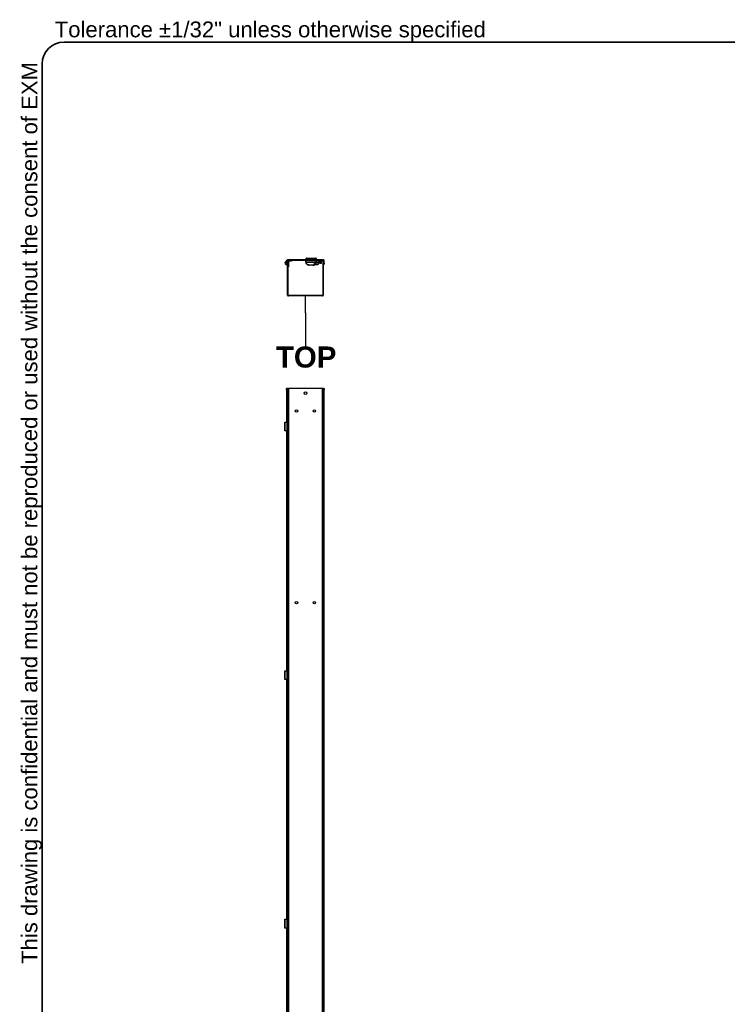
# Model space of a CAD drawing. Header units: inches. Extents: x 0 to 464, y -11 to 301.
# Tile 9 of 26: x 9 to 121, y 145 to 301. Entities that reach past the tile are written whole.
import ezdxf

# ---------------------------------------------------------------- set-up
doc = ezdxf.new("R2010")
doc.units = ezdxf.units.IN
doc.header["$LTSCALE"] = 27.808625
doc.header["$MEASUREMENT"] = 0
doc.layers.get('0').update_dxf_attribs({"lineweight": 25})
for name, color, linetype, lineweight in [('Sketch Geometry(ANSI)', 7, 'Continuous', 25), ('Symbols(ANSI)', 7, 'Continuous', 25), ('Visible Edges(ANSI)', 7, 'Continuous', 25), ('Visible Tangent Edges(ANSI)', 7, 'Continuous', 25)]:
    doc.layers.add(name, color=color, linetype=linetype, lineweight=lineweight)
doc.styles.add('Current-ANSI', font='arial.ttf')
doc.styles.add('Dimension-ANSI', font='arialbd.ttf')

# ---------------------------------------------------------------- blocks, each defined once
blk = doc.blocks.new('Datum Identifier3')
at = {"layer": 'Symbols(ANSI)', "color": 7, "linetype": 'Continuous', "lineweight": 25}
for p, q in [((1.9371, 9.1498), (1.9371, 9.2482)), ((1.9371, 9.1498), (1.9371, 9.1441)), ((1.9371, 9.1441), (1.9371, 8.9601))]:
    blk.add_line(p, q, dxfattribs=at)
at = {"layer": 'Symbols(ANSI)', "color": 7, "insert": (1.7686, 8.8361), "char_height": 0.12, "attachment_point": 7, "style": 'Dimension-ANSI'}
blk.add_mtext('TOP', dxfattribs=at)
blk = doc.blocks.new('Borders 1_EXM - B (Inch)')
at = {"layer": 'Sketch Geometry(ANSI)', "linetype": 'Continuous', "lineweight": 35}
for p, q in [((16.4375, 10.6915), (0.5625, 10.6915)), ((0.4375, 10.5665), (0.4375, 0.3795))]:
    blk.add_line(p, q, dxfattribs=at)
blk.add_arc((0.5625, 10.5665), 0.125, 90, 180, dxfattribs=at)
at = {"layer": 'Symbols(ANSI)', "color": 7, "insert": (0.5095, 10.6915), "char_height": 0.09, "attachment_point": 7, "style": 'Current-ANSI'}
blk.add_mtext('Tolerance ±1/32" unless otherwise specified', dxfattribs=at)
at = {"layer": 'Symbols(ANSI)', "color": 7, "insert": (0.4375, 5.4415), "char_height": 0.09, "attachment_point": 7, "rotation": 90, "style": 'Current-ANSI'}
blk.add_mtext('This drawing is confidential and must not be reproduced or used without the consent of EXM', dxfattribs=at)
at = {"layer": 'Symbols(ANSI)', "color": 7, "style": 'Current-ANSI'}
blk.add_attdef('FILENAME_AND_PATH_001', (6.2084, 10.718), '', height=0.09, dxfattribs=at)

msp = doc.modelspace()

# ---------------------------------------------------------------- linework, layer by layer
at = {"layer": 'Visible Edges(ANSI)'}
for p, q in [((50.889, 262.7066), (50.889, 262.2984)), ((50.889, 262.1219), (50.889, 262.2984)), ((50.889, 262.1219), (50.9667, 262.1219)), ((50.958, 262.0943), (50.9452, 262.1219)), ((50.958, 262.0943), (50.949, 262.0901)), ((50.9667, 262.7066), (50.9667, 262.2984)), ((50.9667, 262.2984), (50.9667, 262.1219)), ((50.9702, 262.6364), (50.9942, 262.6878)), ((51.0171, 261.9717), (50.9823, 262.4691)), ((51.032, 262.6702), (51.0079, 262.6187)), ((56.7269, 262.828), (51.0105, 262.828)), ((51.0105, 262.7503), (56.7269, 262.7503)), ((51.0238, 262.4738), (51.0444, 262.1793)), ((51.0444, 262.6656), (51.0501, 262.6656)), ((51.0444, 262.6289), (51.0444, 262.6656)), ((51.0444, 257.2231), (51.0444, 262.6289)), ((51.122, 257.2231), (51.122, 262.6289)), ((51.1637, 262.6503), (51.1637, 261.8163)), ((51.6657, 262.7503), (51.1658, 262.7503)), ((51.1658, 262.6727), (51.6657, 262.6727)), ((51.7505, 262.6727), (51.6657, 262.6727)), ((51.7505, 262.6727), (51.7505, 262.7503)), ((53.897, 262.7503), (53.897, 262.6867)), ((53.9389, 262.6714), (53.9102, 262.6729)), ((53.9389, 262.6714), (53.9518, 262.6707)), ((53.9518, 262.7181), (53.9518, 262.454)), ((53.9526, 262.8558), (53.9526, 262.9837)), ((53.9658, 262.732), (55.6122, 262.732)), ((54.0627, 263.0837), (55.5105, 263.0837)), ((55.3287, 262.7446), (54.2445, 262.7446)), ((54.382, 262.0117), (54.382, 262.0117)), ((54.3869, 262.0092), (54.4864, 262.0092)), ((54.4864, 262.0092), (54.5142, 262.0092)), ((54.5224, 262.0092), (54.514, 262.0093)), ((54.514, 262.0093), (54.514, 262.0093)), ((54.5142, 262.0092), (54.5304, 262.0092)), ((54.5224, 262.0092), (54.5224, 262.0092)), ((55.0428, 262.0092), (54.5304, 262.0092)), ((54.6754, 262.732), (54.6754, 262.7446)), ((54.8978, 262.7446), (54.8978, 262.732)), ((55.0428, 262.0092), (55.059, 262.0092)), ((55.0592, 262.0093), (55.0508, 262.0092)), ((55.0508, 262.0092), (55.0508, 262.0092)), ((55.059, 262.0092), (55.0868, 262.0092)), ((55.0592, 262.0093), (55.0592, 262.0093)), ((55.0868, 262.0092), (55.1855, 262.0092)), ((55.2424, 262.0829), (55.7278, 262.0829)), ((55.6205, 262.8558), (55.6205, 262.9837)), ((55.6269, 262.5908), (55.6269, 262.7181)), ((55.6269, 262.671), (55.6343, 262.6714)), ((55.663, 262.6729), (55.6343, 262.6714)), ((55.6761, 262.6867), (55.6761, 262.7503)), ((55.8985, 262.4796), (55.7006, 262.4796)), ((55.9243, 262.1643), (55.9914, 262.2314)), ((55.9541, 262.5893), (55.9541, 262.5593)), ((55.9541, 262.5593), (55.9541, 262.5352)), ((55.9869, 262.7503), (55.9869, 262.6727)), ((56.0717, 262.6727), (55.9869, 262.6727)), ((56.0111, 262.6449), (56.2905, 262.6379)), ((56.5716, 262.7503), (56.0717, 262.7503)), ((56.5716, 262.6727), (56.0717, 262.6727)), ((56.188, 262.3128), (56.3093, 262.3128)), ((56.3708, 262.3128), (56.3093, 262.3128)), ((56.3989, 262.5061), (56.3989, 262.5268)), ((56.3989, 262.3772), (56.3989, 262.5061)), ((56.6153, 262.6289), (56.6153, 257.2231)), ((56.693, 262.6289), (56.693, 257.2231)), ((56.7707, 262.7066), (56.7707, 262.2984)), ((56.7707, 262.1219), (56.7707, 262.2984)), ((56.7707, 262.1219), (56.8483, 262.1219)), ((56.8483, 262.2984), (56.8483, 262.7066)), ((56.8483, 262.2984), (56.8483, 262.1219)), ((51.0249, 261.8608), (51.0171, 261.9717)), ((51.0249, 261.8608), (51.0444, 261.8621)), ((51.122, 261.7051), (51.1637, 261.7051)), ((51.1637, 261.8163), (51.1637, 261.7051)), ((56.5716, 257.1794), (51.1658, 257.1794)), ((56.5716, 257.1017), (51.1658, 257.1017)), ((50.889, 242.2478), (50.889, 242.4243)), ((50.9667, 242.4243), (50.889, 242.4243)), ((50.889, 242.2478), (50.889, 237.1105)), ((51.0105, 242.4243), (50.9667, 242.4243)), ((50.9667, 242.4243), (50.9667, 242.2478)), ((50.9667, 242.2478), (50.9667, 73.142)), ((51.0105, 242.4243), (51.0444, 242.4243)), ((51.0444, 242.4243), (51.1658, 242.4243)), ((51.0444, 72.9655), (51.0444, 242.4243)), ((56.5716, 242.4243), (51.1658, 242.4243)), ((56.693, 242.4243), (56.5716, 242.4243)), ((56.693, 242.4243), (56.693, 72.9655)), ((56.693, 242.4243), (56.7269, 242.4243)), ((56.7269, 242.4243), (56.7707, 242.4243)), ((56.7707, 242.2478), (56.7707, 242.4243)), ((56.8483, 242.4243), (56.7707, 242.4243)), ((56.7707, 73.142), (56.7707, 242.2478)), ((56.8483, 242.4243), (56.8483, 242.2478)), ((56.8483, 73.142), (56.8483, 242.2478)), ((50.6267, 237.1176), (50.6565, 237.1176)), ((50.6267, 235.7277), (50.6267, 237.1176)), ((50.6565, 237.1176), (50.8469, 237.1176)), ((50.889, 237.1176), (50.8469, 237.1176)), ((50.9667, 237.1176), (51.0079, 237.1176)), ((51.032, 237.1176), (51.0079, 237.1176)), ((51.0444, 237.1176), (51.032, 237.1176)), ((50.6565, 235.7277), (50.6267, 235.7277)), ((50.8469, 235.7277), (50.6565, 235.7277)), ((50.8469, 235.7277), (50.889, 235.7277)), ((50.889, 235.7348), (50.889, 197.7466)), ((50.958, 235.8389), (50.958, 237.0064)), ((51.0079, 236.6867), (50.9667, 236.6867)), ((50.9823, 236.6325), (50.9667, 236.6325)), ((50.9667, 236.2128), (50.9823, 236.2128)), ((50.9667, 236.1586), (51.0079, 236.1586)), ((51.0079, 235.7277), (50.9667, 235.7277)), ((51.0171, 236.6325), (50.9823, 236.6325)), ((50.9823, 236.2128), (51.0171, 236.2128)), ((51.0016, 236.2976), (51.0016, 236.5477)), ((51.0016, 236.5477), (51.0105, 236.5477)), ((51.0105, 236.2976), (51.0016, 236.2976)), ((51.0079, 236.6867), (51.032, 236.6867)), ((51.032, 236.1586), (51.0079, 236.1586)), ((51.0079, 235.7277), (51.032, 235.7277)), ((51.0103, 236.5477), (51.0103, 236.2976)), ((51.0444, 236.6325), (51.0171, 236.6325)), ((51.0171, 236.2128), (51.0444, 236.2128)), ((51.0249, 236.5213), (51.0249, 236.324)), ((51.032, 236.6867), (51.0444, 236.6867)), ((51.0444, 236.1586), (51.032, 236.1586)), ((51.032, 235.7277), (51.0444, 235.7277)), ((50.6267, 197.7537), (50.6565, 197.7537)), ((50.6267, 196.3638), (50.6267, 197.7537)), ((50.6565, 197.7537), (50.8469, 197.7537)), ((50.889, 197.7537), (50.8469, 197.7537)), ((50.958, 196.475), (50.958, 197.6425)), ((50.9667, 197.7537), (51.0079, 197.7537)), ((51.0079, 197.3229), (50.9667, 197.3229)), ((50.9823, 197.2687), (50.9667, 197.2687)), ((50.9667, 196.8489), (50.9823, 196.8489)), ((50.9667, 196.7947), (51.0079, 196.7947)), ((51.0171, 197.2687), (50.9823, 197.2687)), ((50.9823, 196.8489), (51.0171, 196.8489)), ((51.0016, 196.9337), (51.0016, 197.1839)), ((51.0016, 197.1839), (51.0105, 197.1839)), ((51.0105, 196.9337), (51.0016, 196.9337)), ((51.032, 197.7537), (51.0079, 197.7537)), ((51.0079, 197.3229), (51.032, 197.3229)), ((51.032, 196.7947), (51.0079, 196.7947)), ((51.0103, 197.1839), (51.0103, 196.9337)), ((51.0444, 197.2687), (51.0171, 197.2687)), ((51.0171, 196.8489), (51.0444, 196.8489)), ((51.0249, 197.1575), (51.0249, 196.9601)), ((51.0444, 197.7537), (51.032, 197.7537)), ((51.032, 197.3229), (51.0444, 197.3229)), ((51.0444, 196.7947), (51.032, 196.7947)), ((50.6565, 196.3638), (50.6267, 196.3638)), ((50.8469, 196.3638), (50.6565, 196.3638)), ((50.8469, 196.3638), (50.889, 196.3638)), ((50.889, 196.371), (50.889, 158.3827)), ((51.0079, 196.3638), (50.9667, 196.3638)), ((51.0079, 196.3638), (51.032, 196.3638)), ((51.032, 196.3638), (51.0444, 196.3638)), ((50.6267, 158.3899), (50.6565, 158.3899)), ((50.6267, 157), (50.6267, 158.3899)), ((50.6565, 158.3899), (50.8469, 158.3899)), ((50.889, 158.3899), (50.8469, 158.3899)), ((50.958, 157.1111), (50.958, 158.2787)), ((50.9667, 158.3899), (51.0079, 158.3899)), ((51.0079, 157.959), (50.9667, 157.959)), ((50.9823, 157.9048), (50.9667, 157.9048)), ((51.0171, 157.9048), (50.9823, 157.9048)), ((51.0016, 157.5698), (51.0016, 157.82)), ((51.0016, 157.82), (51.0105, 157.82)), ((51.0105, 157.5698), (51.0016, 157.5698)), ((51.032, 158.3899), (51.0079, 158.3899)), ((51.0079, 157.959), (51.032, 157.959)), ((51.0103, 157.82), (51.0103, 157.5698)), ((51.0444, 157.9048), (51.0171, 157.9048)), ((51.0249, 157.7936), (51.0249, 157.5962)), ((51.0444, 158.3899), (51.032, 158.3899)), ((51.032, 157.959), (51.0444, 157.959)), ((50.6565, 157), (50.6267, 157)), ((50.8469, 157), (50.6565, 157)), ((50.8469, 157), (50.889, 157)), ((50.889, 157.0071), (50.889, 119.0189)), ((50.9667, 157.485), (50.9823, 157.485)), ((50.9667, 157.4308), (51.0079, 157.4308)), ((51.0079, 157), (50.9667, 157)), ((50.9823, 157.485), (51.0171, 157.485)), ((51.032, 157.4308), (51.0079, 157.4308)), ((51.0079, 157), (51.032, 157)), ((51.0171, 157.485), (51.0444, 157.485)), ((51.0444, 157.4308), (51.032, 157.4308)), ((51.032, 157), (51.0444, 157))]:
    msp.add_line(p, q, dxfattribs=at)
at = {"layer": 'Visible Edges(ANSI)', "flags": 128}
for points in [[(50.917, 262.1219), (50.9144, 262.121), (50.9116, 262.12), (50.9086, 262.1191), (50.9055, 262.1181), (50.9023, 262.1172), (50.8989, 262.1164), (50.8954, 262.1155), (50.8918, 262.1147), (50.8881, 262.114), (50.8844, 262.1134), (50.8806, 262.1128), (50.8768, 262.1123), (50.873, 262.1119), (50.8691, 262.1115), (50.8651, 262.1112), (50.861, 262.1111), (50.8569, 262.111), (50.8526, 262.111), (50.8483, 262.1111), (50.844, 262.1113), (50.8396, 262.1116), (50.8352, 262.112), (50.8309, 262.1126), (50.8265, 262.1132)], [(50.8469, 262.0694), (50.8522, 262.0693), (50.8576, 262.0693), (50.863, 262.0694), (50.8684, 262.0697), (50.8738, 262.0701), (50.8792, 262.0706), (50.8844, 262.0712), (50.8896, 262.072), (50.8947, 262.0728), (50.8997, 262.0738), (50.9045, 262.0748), (50.9091, 262.0759), (50.9135, 262.0771), (50.9178, 262.0783), (50.9218, 262.0795), (50.9256, 262.0807), (50.9292, 262.082), (50.9326, 262.0832), (50.9358, 262.0844), (50.9389, 262.0857), (50.9417, 262.0868), (50.9444, 262.088), (50.9468, 262.0891), (50.949, 262.0901)], [(53.9658, 262.732), (53.9608, 262.7311), (53.9564, 262.7284), (53.9531, 262.7238), (53.9518, 262.7181)], [(53.9518, 262.454), (53.9537, 262.4142), (53.9594, 262.3748), (53.9688, 262.3361), (53.9818, 262.2984), (53.9983, 262.2622), (54.0182, 262.2274), (54.0412, 262.1947), (54.0671, 262.1643), (54.0955, 262.1364), (54.1263, 262.1111), (54.1592, 262.0885), (54.1938, 262.0689), (54.2298, 262.0522), (54.2669, 262.0384), (54.3051, 262.0274), (54.3437, 262.0191)], [(54.0418, 262.7503), (54.0462, 262.7429), (54.0527, 262.737), (54.0608, 262.7333), (54.0697, 262.732)], [(54.382, 262.0117), (54.3807, 262.012), (54.3778, 262.0126), (54.3738, 262.0134), (54.3688, 262.0144), (54.3632, 262.0155), (54.357, 262.0167), (54.3504, 262.0179), (54.3437, 262.0191)], [(54.4879, 262.0094), (54.4905, 262.0094), (54.4964, 262.0095), (54.5046, 262.0095), (54.514, 262.0093)], [(55.0592, 262.0093), (55.0686, 262.0095), (55.0768, 262.0095), (55.0827, 262.0094), (55.0853, 262.0094)], [(55.2296, 262.0193), (55.2228, 262.018), (55.2161, 262.0168), (55.2098, 262.0156), (55.204, 262.0144), (55.199, 262.0134), (55.1948, 262.0126), (55.1919, 262.012), (55.1906, 262.0116)], [(55.1945, 262.0125), (55.2011, 262.0139), (55.2095, 262.0155), (55.2193, 262.0174), (55.2296, 262.0193)], [(55.2296, 262.0193), (55.275, 262.0293), (55.3197, 262.0432), (55.3629, 262.061), (55.3838, 262.0715), (55.4042, 262.0829)], [(55.3872, 262.0789), (55.396, 262.0819), (55.4053, 262.0829)], [(55.5034, 262.732), (55.5124, 262.7333), (55.5205, 262.737), (55.527, 262.7429), (55.5313, 262.7503)], [(55.6269, 262.7181), (55.6269, 262.719), (55.6267, 262.7199), (55.6266, 262.7209), (55.6263, 262.7218), (55.6261, 262.7227), (55.6257, 262.7235), (55.6253, 262.7243), (55.6248, 262.7251), (55.6243, 262.7259), (55.6237, 262.7267), (55.6231, 262.7274), (55.6224, 262.728), (55.6217, 262.7286), (55.621, 262.7292), (55.6202, 262.7297), (55.6193, 262.7302), (55.6185, 262.7306), (55.6177, 262.731), (55.6168, 262.7313), (55.6159, 262.7315), (55.615, 262.7317), (55.614, 262.7318), (55.6131, 262.7319), (55.6122, 262.732)], [(55.6874, 262.4935), (55.6829, 262.4959), (55.6786, 262.4986), (55.6743, 262.5015), (55.6702, 262.5046), (55.6663, 262.5077), (55.6626, 262.5109), (55.6591, 262.5142), (55.6558, 262.5178), (55.6525, 262.5216), (55.6494, 262.5256), (55.6463, 262.5297), (55.6435, 262.534), (55.6409, 262.5384), (55.6385, 262.5428), (55.6363, 262.5471), (55.6345, 262.5515), (55.6328, 262.5561), (55.6313, 262.5609), (55.63, 262.5659), (55.6289, 262.5709), (55.628, 262.576), (55.6274, 262.581), (55.627, 262.5859), (55.6269, 262.5908)], [(55.6874, 262.4935), (55.6896, 262.4924), (55.6917, 262.4913), (55.694, 262.4903), (55.6962, 262.4893), (55.6985, 262.4884), (55.7007, 262.4876), (55.703, 262.4868), (55.7054, 262.486), (55.7077, 262.4853), (55.7101, 262.4846), (55.7126, 262.484), (55.7151, 262.4833), (55.7177, 262.4828), (55.7203, 262.4822), (55.7229, 262.4817), (55.7255, 262.4813), (55.7282, 262.4809), (55.731, 262.4806), (55.7337, 262.4803), (55.7365, 262.48), (55.7393, 262.4798), (55.7422, 262.4797), (55.7451, 262.4796), (55.7479, 262.4796)], [(55.9541, 262.5352), (55.9541, 262.5346), (55.9541, 262.534), (55.9541, 262.5334), (55.9541, 262.5328), (55.954, 262.5322), (55.954, 262.5316), (55.954, 262.531), (55.9539, 262.5304), (55.9539, 262.5298), (55.9538, 262.5291), (55.9537, 262.5285), (55.9536, 262.5279), (55.9536, 262.5272), (55.9535, 262.5266), (55.9534, 262.5259), (55.9532, 262.5253), (55.9531, 262.5246), (55.953, 262.524), (55.9529, 262.5233), (55.9527, 262.5227), (55.9526, 262.522), (55.9524, 262.5214), (55.9522, 262.5207), (55.952, 262.5201)], [(56.3986, 262.3406), (56.3988, 262.3589), (56.3989, 262.3772)], [(50.8469, 237.1176), (50.8522, 237.1175), (50.8576, 237.1172), (50.863, 237.1166), (50.8684, 237.1158), (50.8738, 237.1148), (50.8792, 237.1136), (50.8844, 237.112), (50.8896, 237.1103), (50.8947, 237.1082), (50.8997, 237.1059), (50.9045, 237.1034), (50.9091, 237.1006), (50.9135, 237.0976), (50.9178, 237.0944), (50.9218, 237.091), (50.9256, 237.0875), (50.9292, 237.0838), (50.9326, 237.0799), (50.9358, 237.0758), (50.9389, 237.0714), (50.9417, 237.0669), (50.9444, 237.0622), (50.9468, 237.0573), (50.949, 237.0523)], [(50.949, 235.793), (50.9468, 235.788), (50.9444, 235.7831), (50.9417, 235.7784), (50.9389, 235.7739), (50.9358, 235.7695), (50.9326, 235.7654), (50.9292, 235.7615), (50.9256, 235.7578), (50.9218, 235.7543), (50.9178, 235.7509), (50.9135, 235.7477), (50.9091, 235.7447), (50.9045, 235.7419), (50.8997, 235.7394), (50.8947, 235.7371), (50.8896, 235.7351), (50.8844, 235.7333), (50.8792, 235.7318), (50.8738, 235.7305), (50.8684, 235.7295), (50.863, 235.7287), (50.8576, 235.7281), (50.8522, 235.7278), (50.8469, 235.7277)], [(50.8469, 197.7537), (50.8522, 197.7536), (50.8576, 197.7533), (50.863, 197.7528), (50.8684, 197.752), (50.8738, 197.751), (50.8792, 197.7497), (50.8844, 197.7482), (50.8896, 197.7464), (50.8947, 197.7443), (50.8997, 197.742), (50.9045, 197.7395), (50.9091, 197.7367), (50.9135, 197.7337), (50.9178, 197.7305), (50.9218, 197.7272), (50.9256, 197.7236), (50.9292, 197.72), (50.9326, 197.7161), (50.9358, 197.7119), (50.9389, 197.7076), (50.9417, 197.703), (50.9444, 197.6983), (50.9468, 197.6935), (50.949, 197.6885)], [(50.949, 196.4291), (50.9468, 196.4241), (50.9444, 196.4192), (50.9417, 196.4145), (50.9389, 196.41), (50.9358, 196.4056), (50.9326, 196.4015), (50.9292, 196.3976), (50.9256, 196.3939), (50.9218, 196.3904), (50.9178, 196.387), (50.9135, 196.3838), (50.9091, 196.3809), (50.9045, 196.3781), (50.8997, 196.3755), (50.8947, 196.3732), (50.8896, 196.3712), (50.8844, 196.3694), (50.8792, 196.3679), (50.8738, 196.3666), (50.8684, 196.3656), (50.863, 196.3648), (50.8576, 196.3643), (50.8522, 196.3639), (50.8469, 196.3638)], [(50.8469, 158.3899), (50.8522, 158.3898), (50.8576, 158.3894), (50.863, 158.3889), (50.8684, 158.3881), (50.8738, 158.3871), (50.8792, 158.3858), (50.8844, 158.3843), (50.8896, 158.3825), (50.8947, 158.3805), (50.8997, 158.3782), (50.9045, 158.3756), (50.9091, 158.3728), (50.9135, 158.3699), (50.9178, 158.3667), (50.9218, 158.3633), (50.9256, 158.3598), (50.9292, 158.3561), (50.9326, 158.3522), (50.9358, 158.3481), (50.9389, 158.3437), (50.9417, 158.3392), (50.9444, 158.3345), (50.9468, 158.3296), (50.949, 158.3246)], [(50.949, 157.0652), (50.9468, 157.0602), (50.9444, 157.0554), (50.9417, 157.0507), (50.9389, 157.0461), (50.9358, 157.0418), (50.9326, 157.0376), (50.9292, 157.0337), (50.9256, 157.0301), (50.9218, 157.0265), (50.9178, 157.0232), (50.9135, 157.02), (50.9091, 157.017), (50.9045, 157.0142), (50.8997, 157.0117), (50.8947, 157.0094), (50.8896, 157.0073), (50.8844, 157.0055), (50.8792, 157.004), (50.8738, 157.0027), (50.8684, 157.0017), (50.863, 157.0009), (50.8576, 157.0004), (50.8522, 157.0001), (50.8469, 157)]]:
    msp.add_lwpolyline(points, dxfattribs=at)
at = {"layer": 'Visible Edges(ANSI)'}
for centre in [(53.8687, 241.7182), (52.4565, 238.8939), (55.2808, 238.8939), (52.4565, 208.5326), (55.2808, 208.5326)]:
    msp.add_circle(centre, 0.1984, dxfattribs=at)
for centre, radius, start, end in [((50.9047, 262.3167), 0.278, 93.230377, 206.755011), ((50.8551, 262.2916), 0.2224, 206.755011, 267.909805), ((50.9047, 262.3167), 0.2363, 93.801218, 206.755011), ((50.8551, 262.2916), 0.1807, 206.755011, 260.910783), ((50.8929, 262.4629), 0.0896, 92.496759, 94.598767), ((51.0105, 262.7066), 0.1214, 90, 180), ((51.0105, 262.7066), 0.0438, 90, 180), ((50.9047, 262.6669), 0.0722, 329.155661, 335), ((50.9047, 262.6669), 0.1139, 302.976603, 335), ((50.8929, 262.4629), 0.0896, 4, 34.573788), ((50.8946, 262.4648), 0.1295, 4, 55.734829), ((51.0748, 262.6503), 0.089, 70.203011, 155), ((51.0748, 262.6503), 0.0473, 102.051451, 155), ((51.1658, 262.6289), 0.1214, 90, 180), ((51.1658, 262.6289), 0.0438, 90, 180), ((51.0748, 262.6503), 0.089, 0, 14.407211), ((53.9109, 262.6867), 0.0139, 180, 267), ((54.0082, 262.9837), 0.0556, 104.293538, 180), ((53.9804, 262.8558), 0.0278, 180, 270), ((53.9876, 263.0645), 0.0278, 284.293538, 334.169503), ((54.0627, 263.0281), 0.0556, 90, 154.169503), ((54.2445, 262.7585), 0.0139, 216.01521, 270), ((54.3869, 262.0223), 0.0131, 228.065107, 270), ((54.4864, 262.0231), 0.0139, 270, 279.283862), ((54.5503, 262.7307), 0.0139, 5.232646, 90), ((55.0229, 262.7307), 0.0139, 90, 174.767354), ((55.0868, 262.0231), 0.0139, 260.715799, 270), ((55.1855, 262.0231), 0.0139, 270, 310.497916), ((55.3287, 262.7585), 0.0139, 270, 323.98479), ((55.5105, 263.0281), 0.0556, 25.830497, 90), ((55.5855, 263.0645), 0.0278, 205.830497, 255.706462), ((55.5649, 262.9837), 0.0556, 0, 75.706462), ((55.5927, 262.8558), 0.0278, 270, 0), ((55.6622, 262.6867), 0.0139, 273, 0), ((55.7278, 262.3609), 0.278, 270, 315), ((55.8985, 262.5352), 0.0556, 270, 344.254761), ((56.0097, 262.5893), 0.0556, 88.567904, 180), ((56.188, 262.0348), 0.278, 90, 135), ((56.2877, 262.5268), 0.1112, 0, 88.567904), ((56.3708, 262.3406), 0.0278, 270, 0), ((56.5716, 262.6289), 0.1214, 0, 90), ((56.5716, 262.6289), 0.0438, 0, 90), ((56.7269, 262.7066), 0.1214, 0, 90), ((56.7269, 262.7066), 0.0438, 0, 90), ((51.1658, 257.2231), 0.1214, 180, 270), ((51.1658, 257.2231), 0.0438, 180, 270), ((56.5716, 257.2231), 0.1214, 270, 0), ((56.5716, 257.2231), 0.0438, 270, 0)]:
    msp.add_arc(centre, radius, start, end, dxfattribs=at)
for centre, major_axis, ratio, start_param, end_param in [((55.0508, 262.0121), (-0.0571, -0.0004), 0.04944954, 1.42978978, 1.57053233), ((50.8573, 237.0064), (0, -0.1112), 0.90630779, 1.57079633, 1.99641102), ((50.8573, 235.8389), (0, -0.1112), 0.90630779, 1.14518164, 1.57079633), ((51.0171, 236.5213), (0, 0.1112), 0.06975647, 4.71238898, 6.28318531), ((51.0171, 236.324), (0, -0.1112), 0.06975647, 0, 1.57079633), ((50.8573, 197.6425), (0, -0.1112), 0.90630779, 1.57079633, 1.99641102), ((51.0171, 197.1575), (0, 0.1112), 0.06975647, 4.71238898, 6.28318531), ((51.0171, 196.9601), (0, -0.1112), 0.06975647, 0, 1.57079633), ((50.8573, 196.475), (0, -0.1112), 0.90630779, 1.14518164, 1.57079633), ((50.8573, 158.2787), (0, -0.1112), 0.90630779, 1.57079633, 1.99641102), ((51.0171, 157.7936), (0, 0.1112), 0.06975647, 4.71238898, 6.28318531), ((51.0171, 157.5962), (0, -0.1112), 0.06975647, 0, 1.57079633), ((50.8573, 157.1111), (0, -0.1112), 0.90630779, 1.14518164, 1.57079633)]:
    msp.add_ellipse(centre, major_axis=major_axis, ratio=ratio, start_param=start_param, end_param=end_param, dxfattribs=at)
at = {"layer": 'Visible Tangent Edges(ANSI)'}
for p, q in [((50.8265, 262.1132), (50.8469, 262.0694)), ((50.9667, 262.7066), (50.889, 262.7066)), ((50.9667, 262.2984), (50.889, 262.2984)), ((51.0105, 262.828), (51.0105, 262.7503)), ((51.122, 262.6289), (51.0444, 262.6289)), ((51.1658, 262.7503), (51.1658, 262.6727)), ((51.6657, 262.7503), (51.6657, 262.6727)), ((53.897, 262.6867), (53.9262, 262.6852)), ((53.9262, 262.7503), (53.9262, 262.6852)), ((53.9262, 262.6852), (53.9397, 262.6852)), ((53.9389, 262.6714), (53.9397, 262.6852)), ((53.9397, 262.6852), (53.9397, 262.7503)), ((53.9518, 262.6846), (53.9397, 262.6852)), ((53.9518, 262.7181), (53.9526, 262.7181)), ((53.9518, 262.454), (53.9526, 262.454)), ((55.6205, 262.9837), (53.9526, 262.9837)), ((53.9526, 262.8558), (55.6205, 262.8558)), ((53.9526, 262.454), (53.9526, 262.7181)), ((55.6269, 262.7181), (53.9526, 262.7181)), ((53.9526, 262.454), (55.492, 262.454)), ((55.5787, 263.0375), (53.9945, 263.0375)), ((54.0127, 263.0524), (55.5605, 263.0524)), ((54.3437, 262.0191), (54.3437, 262.0192)), ((54.4862, 262.0093), (54.4864, 262.0092)), ((54.5142, 262.0092), (54.5142, 262.0093)), ((54.5304, 262.0092), (54.5224, 262.0092)), ((54.5781, 262.732), (54.5781, 262.7446)), ((54.6615, 262.7446), (54.6615, 262.732)), ((54.6893, 262.732), (54.6893, 262.7446)), ((54.8839, 262.7446), (54.8839, 262.732)), ((54.9117, 262.732), (54.9117, 262.7446)), ((54.9951, 262.7446), (54.9951, 262.732)), ((55.0508, 262.0092), (55.0428, 262.0092)), ((55.059, 262.0092), (55.059, 262.0093)), ((55.0868, 262.0092), (55.0869, 262.0093)), ((55.3693, 262.0681), (55.2074, 262.0681)), ((55.2296, 262.0194), (55.2296, 262.0193)), ((55.735, 262.1107), (55.3292, 262.1107)), ((55.5474, 262.424), (55.9129, 262.424)), ((55.599, 262.5908), (55.6269, 262.5908)), ((55.6335, 262.6852), (55.6269, 262.6849)), ((55.6335, 262.7503), (55.6335, 262.6852)), ((55.6335, 262.6852), (55.6343, 262.6714)), ((55.6335, 262.6852), (55.647, 262.6852)), ((55.647, 262.6852), (55.647, 262.7503)), ((55.647, 262.6852), (55.6761, 262.6867)), ((55.9789, 262.251), (55.9119, 262.184)), ((56.0127, 262.6135), (56.0111, 262.6449)), ((56.0717, 262.6727), (56.0717, 262.7503)), ((56.3165, 262.3406), (56.1952, 262.3406)), ((56.2905, 262.6379), (56.2935, 262.6147)), ((56.3165, 262.5061), (56.3989, 262.5061)), ((56.3165, 262.5061), (56.3165, 262.3406)), ((56.3165, 262.3406), (56.3986, 262.3406)), ((56.3986, 262.3406), (56.3986, 262.3406)), ((56.5716, 262.6727), (56.5716, 262.7503)), ((56.693, 262.6289), (56.6153, 262.6289)), ((56.7269, 262.7503), (56.7269, 262.828)), ((56.8483, 262.7066), (56.7707, 262.7066)), ((56.8483, 262.2984), (56.7707, 262.2984)), ((51.0444, 261.9736), (51.0171, 261.9717)), ((51.1637, 261.8163), (51.122, 261.8163)), ((50.889, 242.2478), (50.9667, 242.2478)), ((51.0105, 242.4243), (51.0105, 237.1176)), ((51.1658, 242.4243), (51.1658, 72.9655)), ((56.5716, 72.9655), (56.5716, 242.4243)), ((56.7269, 72.9655), (56.7269, 242.4243)), ((56.7707, 242.2478), (56.8483, 242.2478)), ((50.6565, 235.7277), (50.6565, 237.1176)), ((50.949, 235.793), (50.949, 237.0523)), ((51.0079, 236.6867), (51.0079, 237.1176)), ((51.032, 236.6867), (51.032, 237.1176)), ((50.9823, 236.6325), (50.9823, 236.2128)), ((51.0079, 235.7277), (51.0079, 236.1586)), ((51.0105, 236.6867), (51.0105, 236.6325)), ((51.0105, 236.5477), (51.0105, 236.2976)), ((51.0105, 236.2128), (51.0105, 236.1586)), ((51.0105, 235.7277), (51.0105, 197.7537)), ((51.0249, 236.5213), (51.0444, 236.5213)), ((51.0444, 236.324), (51.0249, 236.324)), ((51.032, 235.7277), (51.032, 236.1586)), ((50.6565, 196.3638), (50.6565, 197.7537)), ((50.949, 196.4291), (50.949, 197.6885)), ((50.9823, 197.2687), (50.9823, 196.8489)), ((51.0079, 197.3229), (51.0079, 197.7537)), ((51.0079, 196.3638), (51.0079, 196.7947)), ((51.0105, 197.3229), (51.0105, 197.2687)), ((51.0105, 197.1839), (51.0105, 196.9337)), ((51.0105, 196.8489), (51.0105, 196.7947)), ((51.0249, 197.1575), (51.0444, 197.1575)), ((51.0444, 196.9601), (51.0249, 196.9601)), ((51.032, 197.3229), (51.032, 197.7537)), ((51.032, 196.3638), (51.032, 196.7947)), ((51.0105, 196.3638), (51.0105, 158.3899)), ((50.6565, 157), (50.6565, 158.3899)), ((50.949, 157.0652), (50.949, 158.3246)), ((50.9823, 157.9048), (50.9823, 157.485)), ((51.0079, 157.959), (51.0079, 158.3899)), ((51.0105, 157.959), (51.0105, 157.9048)), ((51.0105, 157.82), (51.0105, 157.5698)), ((51.0249, 157.7936), (51.0444, 157.7936)), ((51.0444, 157.5962), (51.0249, 157.5962)), ((51.032, 157.959), (51.032, 158.3899)), ((51.0079, 157), (51.0079, 157.4308)), ((51.0105, 157.485), (51.0105, 157.4308)), ((51.0105, 157), (51.0105, 119.026)), ((51.032, 157), (51.032, 157.4308))]:
    msp.add_line(p, q, dxfattribs=at)
at = {"layer": 'Visible Tangent Edges(ANSI)', "flags": 128}
for points in [[(53.9526, 262.7181), (53.9527, 262.719), (53.9527, 262.7199), (53.9529, 262.7209), (53.9531, 262.7218), (53.9534, 262.7227), (53.9537, 262.7235), (53.9541, 262.7244), (53.9545, 262.7252), (53.955, 262.726), (53.9555, 262.7267), (53.956, 262.7274), (53.9566, 262.7281), (53.9573, 262.7287), (53.9579, 262.7292), (53.9586, 262.7298), (53.9594, 262.7302), (53.9601, 262.7306), (53.9609, 262.731), (53.9617, 262.7313), (53.9625, 262.7315), (53.9633, 262.7317), (53.9641, 262.7319), (53.9649, 262.7319), (53.9658, 262.732)], [(54.3437, 262.0192), (54.3179, 262.0244), (54.2923, 262.0309), (54.267, 262.0386), (54.2421, 262.0475), (54.2178, 262.0577), (54.194, 262.0692), (54.1708, 262.082), (54.1483, 262.0961), (54.1266, 262.1115), (54.1059, 262.1281), (54.0861, 262.1459), (54.0675, 262.1648), (54.05, 262.1848), (54.0337, 262.2058), (54.0187, 262.2278), (54.0052, 262.2507), (53.9931, 262.2745), (53.9825, 262.2988), (53.9735, 262.3238), (53.966, 262.3492), (53.9602, 262.3751), (53.956, 262.4012), (53.9535, 262.4275), (53.9526, 262.454)], [(54.0273, 262.7504), (54.0275, 262.7495), (54.0278, 262.7487), (54.028, 262.7478), (54.0283, 262.747), (54.0286, 262.7462), (54.0289, 262.7453), (54.0292, 262.7445), (54.0296, 262.7437), (54.0299, 262.7429), (54.0303, 262.7421), (54.0307, 262.7413), (54.0311, 262.7405), (54.0315, 262.7398), (54.032, 262.739), (54.0324, 262.7382), (54.0329, 262.7375), (54.0334, 262.7368), (54.0339, 262.736), (54.0344, 262.7353), (54.035, 262.7346), (54.0355, 262.734), (54.0361, 262.7333), (54.0367, 262.7326), (54.0373, 262.732)], [(54.386, 262.0106), (54.3859, 262.0108), (54.3856, 262.0109), (54.3851, 262.0111), (54.3844, 262.0113), (54.3836, 262.0115), (54.3825, 262.0117), (54.3814, 262.012), (54.38, 262.0123), (54.3785, 262.0126), (54.3769, 262.0129), (54.3751, 262.0133), (54.3732, 262.0136), (54.3712, 262.014), (54.3691, 262.0144), (54.3669, 262.0149), (54.3645, 262.0153), (54.3621, 262.0158), (54.3596, 262.0163), (54.3571, 262.0168), (54.3545, 262.0172), (54.3518, 262.0177), (54.3491, 262.0182), (54.3464, 262.0187), (54.3437, 262.0192)], [(54.3869, 262.0092), (54.3868, 262.0092), (54.3868, 262.0092), (54.3867, 262.0092), (54.3867, 262.0092), (54.3867, 262.0093), (54.3866, 262.0093), (54.3866, 262.0093), (54.3866, 262.0093), (54.3865, 262.0094), (54.3865, 262.0094), (54.3865, 262.0095), (54.3864, 262.0095), (54.3864, 262.0096), (54.3864, 262.0096), (54.3863, 262.0097), (54.3863, 262.0098), (54.3862, 262.0099), (54.3862, 262.01), (54.3862, 262.0101), (54.3861, 262.0102), (54.3861, 262.0103), (54.3861, 262.0104), (54.386, 262.0105), (54.386, 262.0106)], [(54.514, 262.0093), (54.5121, 262.0094), (54.5103, 262.0094), (54.5085, 262.0094), (54.5067, 262.0094), (54.5049, 262.0095), (54.5032, 262.0095), (54.5016, 262.0095), (54.5, 262.0095), (54.4984, 262.0095), (54.4969, 262.0095), (54.4955, 262.0095), (54.4942, 262.0095), (54.4929, 262.0095), (54.4918, 262.0095), (54.4907, 262.0095), (54.4898, 262.0095), (54.4889, 262.0094), (54.4882, 262.0094), (54.4876, 262.0094), (54.4871, 262.0094), (54.4867, 262.0093), (54.4864, 262.0093), (54.4863, 262.0093), (54.4862, 262.0093)], [(55.0869, 262.0093), (55.0869, 262.0093), (55.0868, 262.0093), (55.0865, 262.0093), (55.0861, 262.0094), (55.0856, 262.0094), (55.085, 262.0094), (55.0842, 262.0094), (55.0834, 262.0095), (55.0825, 262.0095), (55.0814, 262.0095), (55.0802, 262.0095), (55.079, 262.0095), (55.0777, 262.0095), (55.0763, 262.0095), (55.0748, 262.0095), (55.0732, 262.0095), (55.0716, 262.0095), (55.07, 262.0095), (55.0682, 262.0095), (55.0665, 262.0094), (55.0647, 262.0094), (55.0629, 262.0094), (55.061, 262.0094), (55.0592, 262.0093)], [(55.3013, 262.1793), (55.2895, 262.1733), (55.2776, 262.1672), (55.2656, 262.1612), (55.2534, 262.1551), (55.2412, 262.1491), (55.2289, 262.1432), (55.2166, 262.1373), (55.2043, 262.1315), (55.192, 262.1256), (55.1798, 262.1198), (55.1675, 262.1138), (55.1548, 262.1073), (55.1427, 262.1003), (55.1331, 262.0934), (55.1276, 262.0869), (55.1278, 262.0812), (55.1337, 262.0767), (55.142, 262.0737), (55.1519, 262.0716), (55.1628, 262.0703), (55.1738, 262.0694), (55.1849, 262.0687), (55.1961, 262.0683), (55.2074, 262.0681)], [(55.2424, 262.0829), (55.2288, 262.0829), (55.2153, 262.083), (55.202, 262.0832), (55.1886, 262.0834), (55.1755, 262.0837), (55.1632, 262.0843), (55.1526, 262.085), (55.1444, 262.0861), (55.1424, 262.0876), (55.147, 262.0892), (55.1562, 262.0909), (55.1684, 262.0927), (55.1816, 262.0943), (55.1945, 262.0958), (55.2076, 262.0972), (55.2209, 262.0987), (55.2343, 262.1002), (55.2478, 262.1016), (55.2614, 262.1031), (55.275, 262.1046), (55.2886, 262.1061), (55.3022, 262.1076), (55.3157, 262.1092), (55.3292, 262.1107)], [(55.1864, 262.0106), (55.1864, 262.0104), (55.1863, 262.0103), (55.1863, 262.0102), (55.1862, 262.0101), (55.1862, 262.01), (55.1862, 262.0099), (55.1861, 262.0099), (55.1861, 262.0098), (55.1861, 262.0097), (55.186, 262.0096), (55.186, 262.0096), (55.1859, 262.0095), (55.1859, 262.0095), (55.1859, 262.0094), (55.1858, 262.0094), (55.1858, 262.0093), (55.1858, 262.0093), (55.1857, 262.0093), (55.1857, 262.0093), (55.1856, 262.0092), (55.1856, 262.0092), (55.1856, 262.0092), (55.1855, 262.0092), (55.1855, 262.0092)], [(55.2296, 262.0194), (55.2269, 262.0189), (55.2241, 262.0184), (55.2214, 262.0178), (55.2186, 262.0173), (55.216, 262.0168), (55.2134, 262.0163), (55.2108, 262.0158), (55.2083, 262.0154), (55.206, 262.0149), (55.2037, 262.0145), (55.2015, 262.014), (55.1994, 262.0136), (55.1975, 262.0133), (55.1957, 262.0129), (55.194, 262.0126), (55.1925, 262.0122), (55.1911, 262.0119), (55.1899, 262.0117), (55.1889, 262.0114), (55.188, 262.0112), (55.1874, 262.011), (55.1869, 262.0109), (55.1865, 262.0107), (55.1864, 262.0106)], [(55.4033, 262.0828), (55.3966, 262.0789), (55.3899, 262.0752), (55.383, 262.0715), (55.3762, 262.0679), (55.3692, 262.0645), (55.3622, 262.0611), (55.3552, 262.0579), (55.3481, 262.0547), (55.3409, 262.0517), (55.3337, 262.0488), (55.3265, 262.046), (55.3192, 262.0433), (55.3119, 262.0407), (55.3045, 262.0382), (55.2971, 262.0358), (55.2897, 262.0336), (55.2823, 262.0314), (55.2748, 262.0294), (55.2673, 262.0275), (55.2598, 262.0256), (55.2523, 262.0239), (55.2447, 262.0223), (55.2372, 262.0208), (55.2296, 262.0194)], [(55.4885, 262.43), (55.4869, 262.4167), (55.4847, 262.4035), (55.4818, 262.3904), (55.4783, 262.3775), (55.4741, 262.3647), (55.4693, 262.3521), (55.4639, 262.3398), (55.458, 262.3277), (55.4514, 262.3159), (55.4444, 262.3044), (55.4368, 262.2932), (55.4288, 262.2824), (55.4202, 262.2719), (55.4112, 262.2617), (55.4018, 262.2518), (55.392, 262.2423), (55.3818, 262.2332), (55.3712, 262.2244), (55.3602, 262.216), (55.349, 262.2079), (55.3374, 262.2002), (55.3256, 262.1929), (55.3136, 262.1859), (55.3013, 262.1793)], [(55.3292, 262.1107), (55.3432, 262.1189), (55.3571, 262.1276), (55.3707, 262.1368), (55.3841, 262.1464), (55.3971, 262.1565), (55.4098, 262.167), (55.4221, 262.178), (55.434, 262.1894), (55.4455, 262.2013), (55.4565, 262.2136), (55.467, 262.2263), (55.477, 262.2395), (55.4865, 262.2531), (55.4954, 262.267), (55.5037, 262.2814), (55.5114, 262.2961), (55.5184, 262.3113), (55.5247, 262.3267), (55.5304, 262.3424), (55.5353, 262.3584), (55.5395, 262.3745), (55.5429, 262.3909), (55.5455, 262.4074), (55.5474, 262.424)], [(55.4053, 262.0829), (55.4036, 262.0829), (55.4019, 262.0828), (55.4003, 262.0826), (55.3986, 262.0824), (55.397, 262.0822), (55.3954, 262.0819), (55.3938, 262.0816), (55.3922, 262.0812), (55.3906, 262.0807), (55.3891, 262.0802), (55.3875, 262.0797), (55.386, 262.0791), (55.3845, 262.0784), (55.383, 262.0777), (55.3816, 262.077), (55.3801, 262.0762), (55.3787, 262.0753), (55.3773, 262.0745), (55.3759, 262.0735), (55.3745, 262.0725), (55.3732, 262.0715), (55.3719, 262.0704), (55.3706, 262.0693), (55.3693, 262.0681)], [(55.4017, 262.0827), (55.4004, 262.0821), (55.3991, 262.0814), (55.3977, 262.0808), (55.3964, 262.0802), (55.395, 262.0795), (55.3937, 262.0789), (55.3924, 262.0783), (55.391, 262.0776), (55.3897, 262.077), (55.3883, 262.0764), (55.387, 262.0758), (55.3856, 262.0752), (55.3843, 262.0746), (55.3829, 262.074), (55.3816, 262.0734), (55.3802, 262.0728), (55.3788, 262.0722), (55.3775, 262.0716), (55.3761, 262.071), (55.3748, 262.0704), (55.3734, 262.0699), (55.372, 262.0693), (55.3706, 262.0687), (55.3693, 262.0681)], [(55.3693, 262.0681), (55.37, 262.0687), (55.3707, 262.0692), (55.3714, 262.0697), (55.3721, 262.0702), (55.3729, 262.0707), (55.3736, 262.0712), (55.3743, 262.0717), (55.3751, 262.0722), (55.3758, 262.0727), (55.3765, 262.0731), (55.3773, 262.0736), (55.378, 262.074), (55.3788, 262.0745), (55.3795, 262.0749), (55.3803, 262.0753), (55.381, 262.0758), (55.3818, 262.0762), (55.3826, 262.0766), (55.3833, 262.077), (55.3841, 262.0774), (55.3849, 262.0778), (55.3857, 262.0782), (55.3864, 262.0785), (55.3872, 262.0789)], [(55.492, 262.454), (55.4918, 262.453), (55.4916, 262.452), (55.4914, 262.451), (55.4913, 262.4501), (55.4911, 262.4491), (55.4909, 262.4481), (55.4907, 262.4471), (55.4906, 262.4461), (55.4904, 262.4451), (55.4902, 262.4441), (55.4901, 262.4431), (55.4899, 262.4421), (55.4898, 262.4411), (55.4896, 262.4401), (55.4895, 262.4391), (55.4894, 262.4381), (55.4892, 262.4371), (55.4891, 262.436), (55.489, 262.435), (55.4889, 262.434), (55.4888, 262.433), (55.4887, 262.432), (55.4886, 262.431), (55.4885, 262.43)], [(55.599, 262.5908), (55.5946, 262.5905), (55.5901, 262.5897), (55.5855, 262.5885), (55.5808, 262.5867), (55.576, 262.5845), (55.5711, 262.5818), (55.5662, 262.5787), (55.5612, 262.5751), (55.5562, 262.5711), (55.5512, 262.5666), (55.5461, 262.5617), (55.5411, 262.5563), (55.5361, 262.5505), (55.5311, 262.5442), (55.5262, 262.5375), (55.5214, 262.5303), (55.5168, 262.5226), (55.5122, 262.5144), (55.508, 262.5056), (55.504, 262.4964), (55.5003, 262.4865), (55.497, 262.4762), (55.4942, 262.4653), (55.492, 262.454)], [(55.5359, 262.732), (55.5365, 262.7326), (55.5371, 262.7333), (55.5377, 262.734), (55.5382, 262.7346), (55.5387, 262.7353), (55.5393, 262.736), (55.5398, 262.7368), (55.5403, 262.7375), (55.5408, 262.7382), (55.5412, 262.739), (55.5417, 262.7398), (55.5421, 262.7405), (55.5425, 262.7413), (55.5429, 262.7421), (55.5433, 262.7429), (55.5436, 262.7437), (55.544, 262.7445), (55.5443, 262.7453), (55.5446, 262.7462), (55.5449, 262.747), (55.5452, 262.7478), (55.5454, 262.7487), (55.5456, 262.7495), (55.5459, 262.7504)], [(55.5474, 262.424), (55.5475, 262.4244), (55.5476, 262.4248), (55.5477, 262.4252), (55.5479, 262.4257), (55.548, 262.4261), (55.5482, 262.4265), (55.5483, 262.4269), (55.5485, 262.4273), (55.5486, 262.4278), (55.5488, 262.4282), (55.549, 262.4286), (55.5492, 262.429), (55.5494, 262.4294), (55.5496, 262.4299), (55.5498, 262.4303), (55.55, 262.4307), (55.5502, 262.4311), (55.5504, 262.4315), (55.5507, 262.4319), (55.5509, 262.4323), (55.5511, 262.4327), (55.5514, 262.4332), (55.5516, 262.4336), (55.5519, 262.434)], [(55.5519, 262.434), (55.5548, 262.4377), (55.5585, 262.4414), (55.5628, 262.4448), (55.5677, 262.4481), (55.573, 262.4512), (55.5788, 262.4541), (55.5848, 262.4568), (55.5911, 262.4594), (55.5976, 262.4618), (55.6042, 262.4641), (55.611, 262.4661), (55.6179, 262.4681), (55.6248, 262.4699), (55.6318, 262.4715), (55.6388, 262.473), (55.6459, 262.4743), (55.6529, 262.4755), (55.6599, 262.4766), (55.6669, 262.4775), (55.6738, 262.4782), (55.6806, 262.4788), (55.6874, 262.4792), (55.694, 262.4795), (55.7006, 262.4796)], [(56.2935, 262.6147), (56.2818, 262.6146), (56.2701, 262.6145), (56.2584, 262.6145), (56.2467, 262.6144), (56.235, 262.6144), (56.2233, 262.6143), (56.2116, 262.6143), (56.1999, 262.6142), (56.1882, 262.6142), (56.1765, 262.6141), (56.1648, 262.6141), (56.1531, 262.614), (56.1414, 262.614), (56.1297, 262.6139), (56.118, 262.6139), (56.1063, 262.6139), (56.0946, 262.6138), (56.0829, 262.6138), (56.0712, 262.6137), (56.0595, 262.6137), (56.0478, 262.6136), (56.0361, 262.6136), (56.0244, 262.6136), (56.0127, 262.6135)], [(56.0217, 262.5653), (56.0215, 262.5683), (56.0212, 262.5713), (56.0209, 262.5742), (56.0206, 262.577), (56.0203, 262.5797), (56.0199, 262.5823), (56.0196, 262.5849), (56.0193, 262.5874), (56.0189, 262.5898), (56.0185, 262.5921), (56.0182, 262.5943), (56.0178, 262.5964), (56.0174, 262.5983), (56.017, 262.6002), (56.0166, 262.6021), (56.0162, 262.6038), (56.0158, 262.6054), (56.0153, 262.6069), (56.0149, 262.6082), (56.0145, 262.6095), (56.014, 262.6107), (56.0136, 262.6118), (56.0131, 262.6127), (56.0127, 262.6135)], [(56.0199, 262.505), (56.0203, 262.5076), (56.0206, 262.5102), (56.0209, 262.5128), (56.0212, 262.5154), (56.0214, 262.5181), (56.0217, 262.5207), (56.0219, 262.5233), (56.0221, 262.5259), (56.0222, 262.5285), (56.0223, 262.5311), (56.0224, 262.5336), (56.0225, 262.5362), (56.0226, 262.5387), (56.0226, 262.5413), (56.0226, 262.5438), (56.0226, 262.5463), (56.0226, 262.5487), (56.0225, 262.5512), (56.0224, 262.5536), (56.0223, 262.556), (56.0222, 262.5584), (56.0221, 262.5607), (56.0219, 262.563), (56.0217, 262.5653)], [(56.0199, 262.505), (56.0323, 262.505), (56.0446, 262.5051), (56.057, 262.5051), (56.0694, 262.5052), (56.0817, 262.5052), (56.0941, 262.5052), (56.1064, 262.5053), (56.1188, 262.5053), (56.1311, 262.5054), (56.1435, 262.5054), (56.1559, 262.5055), (56.1682, 262.5055), (56.1806, 262.5056), (56.1929, 262.5056), (56.2053, 262.5057), (56.2176, 262.5057), (56.23, 262.5058), (56.2423, 262.5058), (56.2547, 262.5059), (56.2671, 262.5059), (56.2794, 262.506), (56.2918, 262.506), (56.3041, 262.5061), (56.3165, 262.5061)], [(56.3989, 262.3772), (56.3989, 262.3758), (56.3989, 262.3743), (56.3989, 262.3728), (56.3989, 262.3713), (56.3989, 262.3698), (56.3988, 262.3683), (56.3988, 262.3668), (56.3988, 262.3653), (56.3988, 262.3638), (56.3988, 262.3623), (56.3987, 262.3607), (56.3987, 262.3592), (56.3987, 262.3576), (56.3987, 262.3561), (56.3987, 262.3546), (56.3986, 262.353), (56.3986, 262.3515), (56.3986, 262.3499), (56.3986, 262.3483), (56.3986, 262.3468), (56.3986, 262.3452), (56.3986, 262.3437), (56.3986, 262.3421), (56.3986, 262.3406)]]:
    msp.add_lwpolyline(points, dxfattribs=at)
at = {"layer": 'Visible Tangent Edges(ANSI)'}
for centre, radius, start, end in [((55.735, 262.3609), 0.2502, 270, 315), ((55.9129, 262.5352), 0.1112, 270, 344.254761), ((56.1952, 262.0348), 0.3058, 90, 135)]:
    msp.add_arc(centre, radius, start, end, dxfattribs=at)
for centre, major_axis, ratio, start_param, end_param in [((53.9397, 262.6852), (-0.0007, -0.0139), 0.96712689, 4.76303062, 6.28318531), ((54.3869, 262.0236), (-0.013, 0.0009), 0.99904354, 1.19048603, 1.57079633), ((54.4864, 262.0232), (0.0139, -0.0001), 0.99994454, 4.71238898, 4.85295672), ((55.0868, 262.0232), (0.0138, -0.0018), 0.99994643, 4.71238898, 4.85298767), ((55.1855, 262.0244), (-0.0126, -0.0059), 0.99940373, 1.19739067, 1.57079633), ((55.2424, 261.9717), (0, 0.1112), 0.63185499, 0, 0.52064201), ((55.358, 262.1107), (-0.0547, 0.0968), 0.22718173, 0.66282086, 1.44312137), ((55.5762, 262.424), (-0.1108, 0.0096), 0.02308453, 0.65967873, 1.30999359), ((55.5802, 262.454), (-0.1094, 0.02), 0.22843478, 0.67608313, 1.35105547), ((55.7006, 262.5908), (0, -0.1112), 0.91332388, 4.71238898, 6.28318531), ((55.6335, 262.6852), (0.0007, -0.0139), 0.96712689, 0, 1.52015469), ((55.7278, 262.1107), (0, -0.0278), 0.25881905, 0, 1.57079633), ((55.8985, 262.424), (0, 0.0556), 0.25881905, 4.71238898, 6.28318531), ((55.9047, 262.184), (0.0197, -0.0197), 0.18615679, 0, 1.38674629), ((56.0055, 262.505), (-0.0535, 0.0151), 0.07251937, 4.4606303, 6.28318531), ((56.0097, 262.5593), (-0.0556, 0), 0.97713091, 4.65874247, 6.28318531), ((56.0097, 262.5352), (-0.0556, 0), 0.55541302, 4.49490952, 6.28318531), ((55.9717, 262.251), (0.0197, -0.0197), 0.18615679, 0, 1.38674629), ((56.188, 262.3406), (0, -0.0278), 0.25881905, 0, 1.57079633), ((56.2877, 262.5061), (0.1112, 0), 0.97721509, 0, 1.51847719), ((56.2877, 262.5061), (-0.0005, 0.1112), 0.25881648, 4.71119565, 6.0619469), ((56.3093, 262.3406), (0, -0.0278), 0.25881905, 0, 1.57079633), ((56.3708, 262.3406), (0, -0.0278), 0.99695662, 0, 1.57079633)]:
    msp.add_ellipse(centre, major_axis=major_axis, ratio=ratio, start_param=start_param, end_param=end_param, dxfattribs=at)

# ---------------------------------------------------------------- block references
at = {"xscale": 27.80862484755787, "yscale": 27.80862484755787, "zscale": 27.80862484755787}
msp.add_blockref('Borders 1_EXM - B (Inch)', (0, 0), dxfattribs=at)
at = {"layer": 'Symbols(ANSI)', "xscale": 27.80862484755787, "yscale": 27.80862484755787, "zscale": 27.80862484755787}
msp.add_blockref('Datum Identifier3', (0, 0), dxfattribs=at)

doc.saveas('drawing.dxf')
